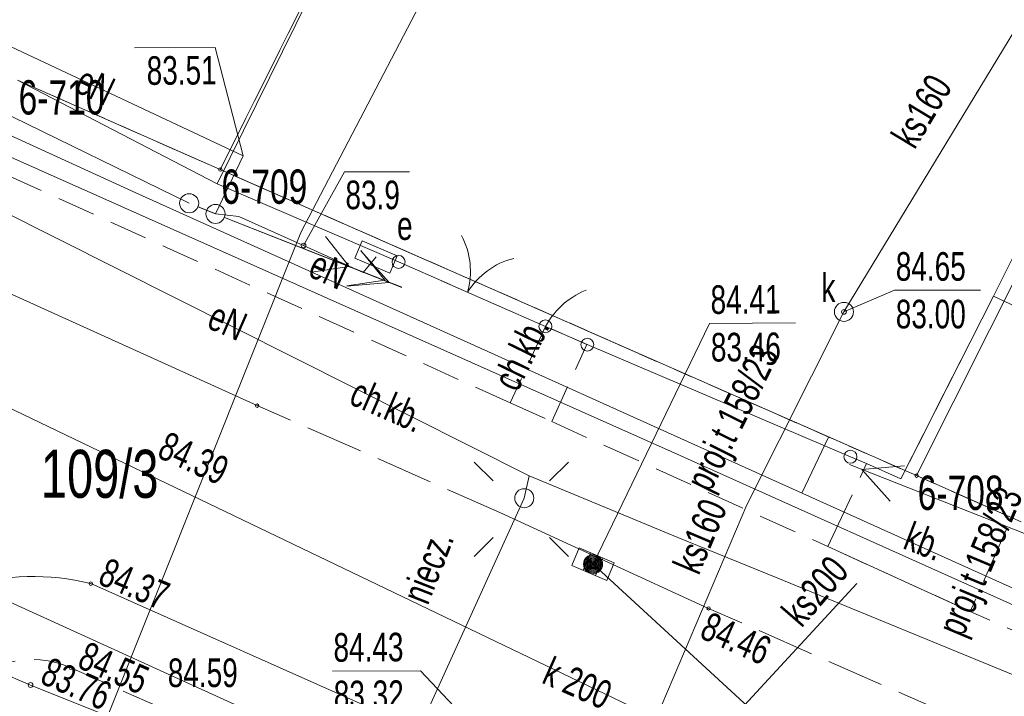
# Model space of a CAD drawing. Header units: metres. Extents: x 7446797 to 7447602, y 5789497 to 5790002.
# Tile 46 of 68: x 7447209 to 7447235, y 5789882 to 5789900. Entities that reach past the tile are written whole.
import ezdxf
from ezdxf.xclip import XClip

# ---------------------------------------------------------------- set-up
doc = ezdxf.new("R2010")
doc.units = ezdxf.units.M
doc.header["$MEASUREMENT"] = 0
doc.header["$XCLIPFRAME"] = 0
for name, pattern in [('2_KTCR02', [1.5, 1, -0.5]), ('2_KTJZ01', [2, 1.5, -0.5]), ('2_KTPL01', [2, 1.5, -0.5]), ('4_SUPT_P_01', [2.5, 2, -0.5]), ('GUK', [2, 1.5, -0.5]), ('GUZ', [1, 0.5, -0.5])]:
    doc.linetypes.add(name, pattern=pattern)
doc.layers.add('700-L Mapa 1_500 dwg', color=7, linetype='Continuous')
for name, color, linetype, lineweight in [('ex_02_DXF_MZ_9_Dzialki7', 9, 'Continuous', 18), ('ex_02_DXF_MZ_9_Kontury3', 9, 'Continuous', 18), ('ex_02_DXF_MZ_9_KTCR_E_T_17', 9, 'Continuous', 18), ('ex_02_DXF_MZ_9_KTCR_L_17', 9, 'Continuous', 18), ('ex_02_DXF_MZ_9_KTJZ_L_07', 9, 'Continuous', 18), ('ex_02_DXF_MZ_9_KTKR_L_07', 9, 'Continuous', 18), ('ex_02_DXF_MZ_9_KTOK_L_17', 9, 'Continuous', 18), ('ex_02_DXF_MZ_9_KTOK_L_37', 9, 'Continuous', 18), ('ex_02_DXF_MZ_9_KTOK_L_47', 9, 'Continuous', 18), ('ex_02_DXF_MZ_9_KTPL_E_T_07', 9, 'Continuous', 18), ('ex_02_DXF_MZ_9_KTPL_L_07', 9, 'Continuous', 18), ('ex_02_DXF_MZ_9_Numery_dzialek7', 9, 'Continuous', 18), ('ex_02_DXF_MZ_9_Numery_punktow7', 9, 'Continuous', 18), ('ex_02_DXF_MZ_9_Punkty7', 9, 'Continuous', 18), ('ex_02_DXF_MZ_9_RTPW_T_17', 9, 'Continuous', 18), ('ex_02_DXF_MZ_9_SUOE_L_11', 9, 'Continuous', 18), ('ex_02_DXF_MZ_9_SUOG_L_052', 9, 'Continuous', 18), ('ex_02_DXF_MZ_9_SUPE_D_L_31', 9, 'Continuous', 18), ('ex_02_DXF_MZ_9_SUPE_E_T_31', 9, 'Continuous', 18), ('ex_02_DXF_MZ_9_SUPE_L_11', 9, 'Continuous', 18), ('ex_02_DXF_MZ_9_SUPE_L_31', 9, 'Continuous', 18), ('ex_02_DXF_MZ_9_SUPE_S_T_17', 9, 'Continuous', 18), ('ex_02_DXF_MZ_9_SUPG_L_252', 9, 'Continuous', 18), ('ex_02_DXF_MZ_9_SUPK_D_L_434', 9, 'Continuous', 18), ('ex_02_DXF_MZ_9_SUPK_E_T_434', 9, 'Continuous', 18), ('ex_02_DXF_MZ_9_SUPK_L_434', 9, 'Continuous', 18), ('ex_02_DXF_MZ_9_SUPP_E_T_630', 9, 'Continuous', 18), ('ex_02_DXF_MZ_9_SUPP_L_630', 9, 'Continuous', 18), ('ex_02_DXF_MZ_9_SUPT_D_L_030', 9, 'Continuous', 18), ('ex_02_DXF_MZ_9_SUPW_L_05', 9, 'Continuous', 18), ('ex_02_DXF_MZ_9_SUSM_D_T_07', 9, 'Continuous', 18), ('ex_02_DXF_MZ_9_SUSM_D_T_37', 9, 'Continuous', 18), ('ex_02_DXF_MZ_9_SUSM_L_47', 9, 'Continuous', 18), ('ex_02_DXF_MZ_9_SUTE_T_01', 9, 'Continuous', 18), ('ex_02_DXF_MZ_9_SUTG_T_052', 9, 'Continuous', 18), ('ex_02_DXF_MZ_9_SUTK_T_034', 9, 'Continuous', 18), ('ex_02_DXF_MZ_9_SUTW_T_05', 9, 'Continuous', 18), ('ex_02_DXF_MZ_9_SUUE_E_T_27', 9, 'Continuous', 18), ('ex_02_DXF_MZ_9_SUUE_T_37', 9, 'Continuous', 18), ('ex_02_DXF_MZ_9_SUUK_D_T_97', 9, 'Continuous', 18), ('ex_02_DXF_MZ_9_SUUK_E_T_934', 9, 'Continuous', 18), ('ex_02_DXF_MZ_9_SUUK_T_07', 9, 'Continuous', 18), ('ex_02_DXF_MZ_9_SUUK_T_234', 9, 'Continuous', 18), ('ex_02_DXF_MZ_9_Uzytki3', 9, 'Continuous', 18)]:
    doc.layers.add(name, color=color, linetype=linetype, lineweight=lineweight)
doc.styles.add('STYL_AUTOMATYCZNY_1', font='Arial.ttf', dxfattribs={"width": 0.7})

# ---------------------------------------------------------------- blocks, each defined once
blk = doc.blocks.new('Rysunek_1_9', base_point=(7447200, 5789750, -0.867))
at = {"layer": 'ex_02_DXF_MZ_9_Dzialki7', "color": 9, "linetype": 'Continuous', "lineweight": 18}
for p, q in [((7447214.206, 5789896.065, -0.867), (7447225.182, 5789918.075, -0.867)), ((7447232.464, 5789888.033, -0.867), (7447243.549, 5789910.183, -0.867)), ((7447208.889, 5789898.408, -0.867), (7447214.206, 5789896.065, -0.867)), ((7447214.206, 5789896.065, -0.867), (7447232.464, 5789888.033, -0.867)), ((7447232.464, 5789888.033, -0.867), (7447235.203, 5789886.822, -0.867))]:
    blk.add_line(p, q, dxfattribs=at)
at = {"layer": 'ex_02_DXF_MZ_9_Kontury3', "color": 9, "linetype": 'GUK', "lineweight": 18}
for p, q in [((7447214.206, 5789896.065, -0.867), (7447240.843, 5789949.448, -0.867)), ((7447208.889, 5789898.408, -0.867), (7447214.206, 5789896.065, -0.867)), ((7447232.464, 5789888.033, -0.867), (7447214.206, 5789896.065, -0.867)), ((7447235.203, 5789886.822, -0.867), (7447232.464, 5789888.033, -0.867))]:
    blk.add_line(p, q, dxfattribs=at)
at = {"layer": 'ex_02_DXF_MZ_9_KTCR_L_17', "color": 9, "linetype": '2_KTCR02', "lineweight": 18}
for p, q in [((7447221.81, 5789889.94, -0.867), (7447197.68, 5789900.87, -0.867)), ((7447222.73, 5789891.95, -0.867), (7447221.81, 5789889.94, -0.867)), ((7447223.82, 5789891.47, -0.867), (7447222.73, 5789891.95, -0.867)), ((7447222.9, 5789889.45, -0.867), (7447223.82, 5789891.47, -0.867)), ((7447221.81, 5789889.94, -0.867), (7447222.9, 5789889.45, -0.867)), ((7447221.81, 5789889.94, -0.867), (7447222.9, 5789889.45, -0.867)), ((7447222.9, 5789889.45, -0.867), (7447230.14, 5789886.17, -0.867)), ((7447233.87, 5789884.47, -0.867), (7447230.14, 5789886.17, -0.867)), ((7447252.21, 5789876.34, -0.867), (7447233.87, 5789884.47, -0.867)), ((7447210.29, 5789882.99, -0.867), (7447223.17, 5789877.28, -0.867))]:
    blk.add_line(p, q, dxfattribs=at)
blk.add_arc((7447209.273, 5789880.744, -0.867), 2.466, 65.6334, 142.3482, dxfattribs=at)
at = {"layer": 'ex_02_DXF_MZ_9_KTJZ_L_07', "color": 9, "linetype": '2_KTJZ01', "lineweight": 18}
for p, q in [((7447221.54, 5789887.07, -0.867), (7447215.17, 5789889.87, -0.867)), ((7447233.37, 5789881.75, -0.867), (7447227.01, 5789884.55, -0.867))]:
    blk.add_line(p, q, dxfattribs=at)
at = {"layer": 'ex_02_DXF_MZ_9_KTKR_L_07', "color": 9, "linetype": 'Continuous', "lineweight": 18}
for p, q in [((7447215.17, 5789889.87, -0.867), (7447195.71, 5789898.71, -0.867)), ((7447227.01, 5789884.55, -0.867), (7447221.54, 5789887.07, -0.867)), ((7447224.55, 5789879.09, -0.867), (7447210.81, 5789885.2, -0.867))]:
    blk.add_line(p, q, dxfattribs=at)
blk.add_arc((7447209.285, 5789878.983, -0.867), 6.402, 76.2158, 135.9957, dxfattribs=at)
at = {"layer": 'ex_02_DXF_MZ_9_KTOK_L_17', "color": 9, "linetype": 'Continuous', "lineweight": 18}
for p, q in [((7447218.88, 5789893.64, -0.867), (7447220.233, 5789893.046, -0.867)), ((7447220.004, 5789893.147, -0.867), (7447221.377, 5789892.544, -0.867)), ((7447221.377, 5789892.544, -0.867), (7447222.73, 5789891.95, -0.867))]:
    blk.add_line(p, q, dxfattribs=at)
for centre in [(7447218.88, 5789893.64, -0.867), (7447222.73, 5789891.95, -0.867)]:
    blk.add_circle(centre, 0.17, dxfattribs=at)
for centre, start, end in [((7447218.766, 5789893.388, -0.867), 344.2449, 28.3192), ((7447222.393, 5789891.796, -0.867), 104.2816, 148.3559)]:
    blk.add_arc(centre, 2, start, end, dxfattribs=at)
at = {"layer": 'ex_02_DXF_MZ_9_KTOK_L_37', "color": 9, "linetype": 'Continuous', "lineweight": 18}
for p, q in [((7447223.683, 5789892.854, -0.867), (7447223.77, 5789892.893, -0.867)), ((7447223.77, 5789892.893, -0.867), (7447223.8, 5789892.902, -0.867)), ((7447223.297, 5789892.608, -0.867), (7447223.377, 5789892.672, -0.867)), ((7447223.377, 5789892.672, -0.867), (7447223.449, 5789892.717, -0.867)), ((7447223.449, 5789892.717, -0.867), (7447223.525, 5789892.771, -0.867)), ((7447223.525, 5789892.771, -0.867), (7447223.604, 5789892.812, -0.867)), ((7447223.604, 5789892.812, -0.867), (7447223.683, 5789892.854, -0.867)), ((7447223.017, 5789892.348, -0.867), (7447223.083, 5789892.418, -0.867)), ((7447223.083, 5789892.418, -0.867), (7447223.155, 5789892.485, -0.867)), ((7447223.155, 5789892.485, -0.867), (7447223.221, 5789892.554, -0.867)), ((7447223.221, 5789892.554, -0.867), (7447223.297, 5789892.608, -0.867)), ((7447222.785, 5789892.035, -0.867), (7447222.839, 5789892.121, -0.867)), ((7447222.839, 5789892.121, -0.867), (7447222.89, 5789892.197, -0.867)), ((7447222.89, 5789892.197, -0.867), (7447222.959, 5789892.275, -0.867)), ((7447222.959, 5789892.275, -0.867), (7447223.017, 5789892.348, -0.867)), ((7447222.73, 5789891.95, -0.867), (7447222.785, 5789892.035, -0.867)), ((7447222.73, 5789891.95, -0.867), (7447223.28, 5789891.71, -0.867)), ((7447223.28, 5789891.71, -0.867), (7447223.83, 5789891.47, -0.867))]:
    blk.add_line(p, q, dxfattribs=at)
for centre in [(7447222.73, 5789891.95, -0.867), (7447223.83, 5789891.47, -0.867)]:
    blk.add_circle(centre, 0.17, dxfattribs=at)
at = {"layer": 'ex_02_DXF_MZ_9_KTOK_L_47', "color": 9, "linetype": 'Continuous', "lineweight": 18}
for p, q in [((7447217.441, 5789902.414, -0.867), (7447214.12, 5789895.69, -0.867)), ((7447234.48, 5789892.74, -0.867), (7447237.822, 5789899.454, -0.867)), ((7447208.889, 5789898.408, -0.867), (7447214.12, 5789895.69, -0.867)), ((7447214.12, 5789895.69, -0.867), (7447218.88, 5789893.64, -0.867)), ((7447232.05, 5789887.95, -0.867), (7447234.48, 5789892.74, -0.867)), ((7447223.83, 5789891.47, -0.867), (7447230.729, 5789888.529, -0.867)), ((7447230.729, 5789888.529, -0.867), (7447231.15, 5789888.35, -0.867)), ((7447231.15, 5789888.35, -0.867), (7447232.05, 5789887.95, -0.867))]:
    blk.add_line(p, q, dxfattribs=at)
blk.add_circle((7447230.729, 5789888.529, -0.867), 0.17, dxfattribs=at)
at = {"layer": 'ex_02_DXF_MZ_9_KTPL_L_07', "color": 9, "linetype": '2_KTPL01', "lineweight": 18}
for p, q in [((7447232.05, 5789887.95, -0.867), (7447234.48, 5789892.74, -0.867)), ((7447234.48, 5789892.74, -0.867), (7447237.26, 5789891.43, -0.867)), ((7447230.14, 5789886.17, -0.867), (7447231.15, 5789888.35, -0.867)), ((7447231.15, 5789888.35, -0.867), (7447232.05, 5789887.95, -0.867)), ((7447234.82, 5789886.63, -0.867), (7447233.87, 5789884.47, -0.867))]:
    blk.add_line(p, q, dxfattribs=at)
at = {"layer": 'ex_02_DXF_MZ_9_KTPL_L_07', "color": 9, "linetype": 'Continuous', "lineweight": 18}
blk.add_line((7447233.87, 5789884.47, -0.867), (7447230.14, 5789886.17, -0.867), dxfattribs=at)
at = {"layer": 'ex_02_DXF_MZ_9_Punkty7', "color": 9, "linetype": 'Continuous', "lineweight": 18}
for centre in [(7447214.206, 5789896.065, -0.867), (7447232.464, 5789888.033, -0.867)]:
    blk.add_circle(centre, 0.045, dxfattribs=at)
at = {"layer": 'ex_02_DXF_MZ_9_RTPW_T_17', "color": 9, "linetype": 'Continuous', "lineweight": 18}
for centre in [(7447215.17, 5789889.87, -0.867), (7447210.81, 5789885.2, -0.867), (7447227.01, 5789884.55, -0.867), (7447210.29, 5789882.99, -0.867)]:
    blk.add_circle(centre, 0.045, dxfattribs=at)
at = {"layer": 'ex_02_DXF_MZ_9_SUOE_L_11', "color": 9, "linetype": 'Continuous', "lineweight": 18}
blk.add_line((7447216.39, 5789894.07, -0.867), (7447214.69, 5789894.83, -0.867), dxfattribs=at)
at = {"layer": 'ex_02_DXF_MZ_9_SUOG_L_052', "color": 9, "linetype": 'Continuous', "lineweight": 18}
blk.add_line((7447209.23, 5789882.54, -0.867), (7447196.56, 5789887.98, -0.867), dxfattribs=at)
at = {"layer": 'ex_02_DXF_MZ_9_SUPE_D_L_31', "color": 9, "linetype": 'Continuous', "lineweight": 18}
for p, q in [((7447208.573, 5789899.356, -0.867), (7447214.804, 5789896.42, -0.867)), ((7447209.959, 5789894.235, -0.867), (7447204.318, 5789897.076, -0.867)), ((7447214.804, 5789896.42, -0.867), (7447214.08, 5789894.9, -0.867)), ((7447222.303, 5789888.032, -0.867), (7447209.959, 5789894.235, -0.867)), ((7447222.178, 5789887.441, -0.867), (7447222.303, 5789888.032, -0.867)), ((7447222.303, 5789888.032, -0.867), (7447226.205, 5789886.409, -0.867)), ((7447218.021, 5789878.311, -0.867), (7447222.178, 5789887.441, -0.867)), ((7447226.205, 5789886.409, -0.867), (7447228.823, 5789885.347, -0.867)), ((7447228.823, 5789885.347, -0.867), (7447235.794, 5789882.476, -0.867))]:
    blk.add_line(p, q, dxfattribs=at)
at = {"layer": 'ex_02_DXF_MZ_9_SUPE_L_11', "color": 9, "linetype": 'Continuous', "lineweight": 18}
blk.add_line((7447208.124, 5789897.753, -0.867), (7447213.39, 5789895.18, -0.867), dxfattribs=at)
at = {"layer": 'ex_02_DXF_MZ_9_SUPE_L_31', "color": 9, "linetype": 'Continuous', "lineweight": 18}
for p, q in [((7447214.69, 5789894.83, -0.867), (7447214.08, 5789894.9, -0.867)), ((7447214.312, 5789894.808, -0.867), (7447218.962, 5789892.969, -0.867)), ((7447216.39, 5789894.07, -0.867), (7447214.69, 5789894.83, -0.867)), ((7447217.95, 5789893.36, -0.867), (7447216.39, 5789894.07, -0.867)), ((7447217.891, 5789893.931, -0.867), (7447218.637, 5789893.098, -0.867)), ((7447218.29, 5789893.77, -0.867), (7447217.95, 5789893.36, -0.867)), ((7447217.523, 5789893.001, -0.867), (7447218.637, 5789893.098, -0.867)), ((7447230.704, 5789888.326, -0.867), (7447235.354, 5789886.487, -0.867)), ((7447231.029, 5789888.197, -0.867), (7447232.143, 5789888.294, -0.867)), ((7447231.029, 5789888.197, -0.867), (7447231.775, 5789887.364, -0.867))]:
    blk.add_line(p, q, dxfattribs=at)
at = {"layer": 'ex_02_DXF_MZ_9_SUPE_S_T_17', "color": 9, "linetype": 'Continuous', "lineweight": 18}
for p, q in [((7447214.313, 5789894.809, -0.867), (7447218.967, 5789892.982, -0.867)), ((7447216.962, 5789894.306, -0.867), (7447217.586, 5789893.524, -0.867)), ((7447217.893, 5789893.941, -0.867), (7447218.517, 5789893.159, -0.867)), ((7447217.586, 5789893.524, -0.867), (7447216.597, 5789893.375, -0.867)), ((7447218.517, 5789893.159, -0.867), (7447217.528, 5789893.01, -0.867))]:
    blk.add_line(p, q, dxfattribs=at)
at = {"layer": 'ex_02_DXF_MZ_9_SUPG_L_252', "color": 9, "linetype": 'Continuous', "lineweight": 18}
for p, q in [((7447209.23, 5789882.54, -0.867), (7447196.56, 5789887.98, -0.867)), ((7447215.18, 5789880.16, -0.867), (7447209.23, 5789882.54, -0.867))]:
    blk.add_line(p, q, dxfattribs=at)
at = {"layer": 'ex_02_DXF_MZ_9_SUPK_D_L_434', "color": 9, "linetype": 'Continuous', "lineweight": 18}
for p in [(7447206.512, 5789890.851, -0.867), (7447223.98, 5789885.71, -0.867)]:
    blk.add_line(p, (7447231.39, 5789878.9, -0.867), dxfattribs=at)
at = {"layer": 'ex_02_DXF_MZ_9_SUPK_E_T_434', "color": 9, "linetype": 'Continuous', "lineweight": 18}
for p, q in [((7447223.98, 5789885.71, -0.867), (7447227.036, 5789892.025, -0.867)), ((7447227.036, 5789892.025, -0.867), (7447229.289, 5789892.041, -0.867))]:
    blk.add_line(p, q, dxfattribs=at)
at = {"layer": 'ex_02_DXF_MZ_9_SUPK_L_434', "color": 9, "linetype": 'Continuous', "lineweight": 18}
for p, q in [((7447236.91, 5789902.82, -0.867), (7447230.56, 5789892.33, -0.867)), ((7447230.56, 5789892.33, -0.867), (7447228.01, 5789887.27, -0.867)), ((7447228.01, 5789887.27, -0.867), (7447223.94, 5789877.67, -0.867)), ((7447223.94, 5789877.67, -0.867), (7447230.9, 5789885.2, -0.867)), ((7447221.56, 5789878.86, -0.867), (7447208.7, 5789884.71, -0.867))]:
    blk.add_line(p, q, dxfattribs=at)
at = {"layer": 'ex_02_DXF_MZ_9_SUPP_L_630', "color": 9, "linetype": '4_SUPT_P_01', "lineweight": 18}
blk.add_line((7447229.454, 5789887.576, -0.867), (7447230.157, 5789889.044, -0.867), dxfattribs=at)
at = {"layer": 'ex_02_DXF_MZ_9_SUPT_D_L_030', "color": 9, "linetype": 'Continuous', "lineweight": 18}
for p, q in [((7447211.99, 5789895.45, -0.867), (7447208.178, 5789897.193, -0.867)), ((7447208.714, 5789896.387, -0.867), (7447226.029, 5789888.668, -0.867)), ((7447249.232, 5789878.66, -0.867), (7447211.99, 5789895.45, -0.867)), ((7447226.029, 5789888.668, -0.867), (7447239.272, 5789882.721, -0.867))]:
    blk.add_line(p, q, dxfattribs=at)
at = {"layer": 'ex_02_DXF_MZ_9_SUPW_L_05', "color": 9, "linetype": 'Continuous', "lineweight": 18}
for p, q in [((7447223.45, 5789908.1, -0.867), (7447216.32, 5789894.41, -0.867)), ((7447216.32, 5789894.41, -0.867), (7447211.07, 5789881.27, -0.867))]:
    blk.add_line(p, q, dxfattribs=at)
at = {"layer": 'ex_02_DXF_MZ_9_SUSM_D_T_07', "color": 9, "linetype": 'Continuous', "lineweight": 18}
for p, q in [((7447221.357, 5789887.893, -0.867), (7447220.862, 5789888.388, -0.867)), ((7447222.842, 5789887.893, -0.867), (7447223.337, 5789888.388, -0.867)), ((7447221.357, 5789886.408, -0.867), (7447220.862, 5789885.913, -0.867)), ((7447222.842, 5789886.408, -0.867), (7447223.337, 5789885.913, -0.867))]:
    blk.add_line(p, q, dxfattribs=at)
at = {"layer": 'ex_02_DXF_MZ_9_SUSM_D_T_37', "color": 9, "linetype": 'Continuous', "lineweight": 18}
blk.add_circle((7447222.178, 5789887.441, -0.867), 0.25, dxfattribs=at)
at = {"layer": 'ex_02_DXF_MZ_9_SUSM_L_47', "color": 9, "linetype": 'Continuous', "lineweight": 18}
for p, q in [((7447213.617, 5789895.088, -0.867), (7447214.08, 5789894.9, -0.867)), ((7447213.622, 5789895.086, -0.867), (7447214.085, 5789894.898, -0.867))]:
    blk.add_line(p, q, dxfattribs=at)
for centre in [(7447213.39, 5789895.18, -0.867), (7447214.08, 5789894.9, -0.867)]:
    blk.add_circle(centre, 0.25, dxfattribs=at)
at = {"layer": 'ex_02_DXF_MZ_9_SUTE_T_01', "color": 9, "linetype": 'Continuous', "lineweight": 18}
for p, q in [((7447211.956, 5789899.254, -0.867), (7447214.074, 5789899.269, -0.867)), ((7447214.804, 5789896.42, -0.867), (7447214.074, 5789899.269, -0.867)), ((7447216.39, 5789894.07, -0.867), (7447217.459, 5789896.005, -0.867)), ((7447217.459, 5789896.005, -0.867), (7447219.169, 5789896.005, -0.867))]:
    blk.add_line(p, q, dxfattribs=at)
blk.add_circle((7447216.39, 5789894.07, -0.867), 0.0625, dxfattribs=at)
at = {"layer": 'ex_02_DXF_MZ_9_SUTG_T_052', "color": 9, "linetype": 'Continuous', "lineweight": 18}
blk.add_circle((7447209.23, 5789882.54, -0.867), 0.0625, dxfattribs=at)
at = {"layer": 'ex_02_DXF_MZ_9_SUTK_T_034', "color": 9, "linetype": 'Continuous', "lineweight": 18}
for p, q in [((7447230.56, 5789892.33, -0.867), (7447231.889, 5789892.897, -0.867)), ((7447231.889, 5789892.897, -0.867), (7447234.142, 5789892.897, -0.867)), ((7447217.148, 5789882.899, -0.867), (7447219.455, 5789882.916, -0.867)), ((7447221.6, 5789880.65, -0.867), (7447219.455, 5789882.916, -0.867))]:
    blk.add_line(p, q, dxfattribs=at)
blk.add_circle((7447230.56, 5789892.33, -0.867), 0.0625, dxfattribs=at)
at = {"layer": 'ex_02_DXF_MZ_9_SUUE_T_37', "color": 9, "linetype": 'Continuous', "lineweight": 18}
for p, q in [((7447217.928, 5789894.196, -0.867), (7447217.732, 5789893.737, -0.867)), ((7447218.848, 5789893.803, -0.867), (7447217.928, 5789894.196, -0.867)), ((7447217.732, 5789893.737, -0.867), (7447218.652, 5789893.344, -0.867)), ((7447218.652, 5789893.344, -0.867), (7447218.848, 5789893.803, -0.867))]:
    blk.add_line(p, q, dxfattribs=at)
at = {"layer": 'ex_02_DXF_MZ_9_SUUK_D_T_97', "color": 9, "linetype": 'Continuous', "lineweight": 18}
for radius in [0.25, 0.225, 0.2, 0.175, 0.15, 0.125, 0.1, 0.075, 0.05, 0.025, 0.00715]:
    blk.add_circle((7447223.98, 5789885.71, -0.867), radius, dxfattribs=at)
at = {"layer": 'ex_02_DXF_MZ_9_SUUK_T_07', "color": 9, "linetype": 'Continuous', "lineweight": 18}
for p, q in [((7447223.422, 5789885.675, -0.867), (7447223.617, 5789886.135, -0.867)), ((7447223.617, 5789886.135, -0.867), (7447224.538, 5789885.745, -0.867)), ((7447223.916, 5789886.008, -0.867), (7447223.721, 5789885.548, -0.867)), ((7447224.343, 5789885.285, -0.867), (7447223.422, 5789885.675, -0.867)), ((7447224.239, 5789885.872, -0.867), (7447224.044, 5789885.412, -0.867)), ((7447224.538, 5789885.745, -0.867), (7447224.343, 5789885.285, -0.867))]:
    blk.add_line(p, q, dxfattribs=at)
at = {"layer": 'ex_02_DXF_MZ_9_SUUK_T_234', "color": 9, "linetype": 'Continuous', "lineweight": 18}
blk.add_circle((7447230.56, 5789892.33, -0.867), 0.25, dxfattribs=at)
at = {"layer": 'ex_02_DXF_MZ_9_Uzytki3', "color": 9, "linetype": 'GUZ', "lineweight": 18}
for p, q in [((7447214.206, 5789896.065, -0.867), (7447240.843, 5789949.448, -0.867)), ((7447208.889, 5789898.408, -0.867), (7447214.206, 5789896.065, -0.867)), ((7447214.206, 5789896.065, -0.867), (7447232.464, 5789888.033, -0.867)), ((7447232.464, 5789888.033, -0.867), (7447235.203, 5789886.822, -0.867))]:
    blk.add_line(p, q, dxfattribs=at)
at = {"layer": 'ex_02_DXF_MZ_9_KTCR_E_T_17', "color": 9, "linetype": 'Continuous', "lineweight": 18, "char_height": 0.75, "attachment_point": 4, "style": 'STYL_AUTOMATYCZNY_1'}
for insert, rotation in [((7447221.666, 5789890.361, -0.867), 63.8861), ((7447217.692, 5789890.268, -0.867), 336.438)]:
    blk.add_mtext('\\A1;{\\pql;\\fArial|b0|i0|c238|p0;\\W0.700000;ch.kb.}', dxfattribs=dict(at, insert=insert, rotation=rotation))
at = {"layer": 'ex_02_DXF_MZ_9_KTPL_E_T_07', "color": 9, "linetype": 'Continuous', "lineweight": 18, "insert": (7447232.206, 5789886.478, -0.867), "char_height": 0.75, "attachment_point": 4, "rotation": 338.994, "style": 'STYL_AUTOMATYCZNY_1'}
blk.add_mtext('\\A1;{\\pql;\\fArial|b0|i0|c238|p0;\\W0.700000;kb.}', dxfattribs=at)
at = {"layer": 'ex_02_DXF_MZ_9_Numery_dzialek7', "color": 9, "linetype": 'Continuous', "lineweight": 18, "insert": (7447209.502, 5789888.711, -0.867), "char_height": 1.26, "attachment_point": 1, "style": 'STYL_AUTOMATYCZNY_1'}
blk.add_mtext('\\A1;{\\pql;\\fArial|b0|i0|c238|p0;\\W0.700000;109/3}', dxfattribs=at)
at = {"layer": 'ex_02_DXF_MZ_9_Numery_punktow7', "color": 9, "linetype": 'Continuous', "lineweight": 18, "char_height": 0.9, "attachment_point": 1, "style": 'STYL_AUTOMATYCZNY_1'}
for s, insert in [('\\A1;{\\pql;\\fArial|b0|i0|c238|p0;\\W0.700000;6-710}', (7447208.918, 5789898.408, -0.867)), ('\\A1;{\\pql;\\fArial|b0|i0|c238|p0;\\W0.700000;6-709}', (7447214.235, 5789896.065, -0.867)), ('\\A1;{\\pql;\\fArial|b0|i0|c238|p0;\\W0.700000;6-708}', (7447232.493, 5789888.033, -0.867))]:
    blk.add_mtext(s, dxfattribs=dict(at, insert=insert))
at = {"layer": 'ex_02_DXF_MZ_9_RTPW_T_17', "color": 9, "linetype": 'Continuous', "lineweight": 18, "char_height": 0.75, "style": 'STYL_AUTOMATYCZNY_1'}
for s, insert, attachment_point, rotation in [('\\A1;{\\pql;\\fArial|b0|i0|c238|p0;\\W0.700000;84.39}', (7447212.828, 5789889.214, -0.867), 1, 335.4328), ('\\A1;{\\pql;\\fArial|b0|i0|c238|p0;\\W0.700000;84.37}', (7447210.959, 5789885.197, -0.867), 7, 337.0206), ('\\A1;{\\pql;\\fArial|b0|i0|c238|p0;\\W0.700000;84.46}', (7447227.043, 5789884.48, -0.867), 1, 336.0804), ('\\A1;{\\pql;\\fArial|b0|i0|c238|p0;\\W0.700000;84.55}', (7447210.418, 5789883.006, -0.867), 7, 336.3078)]:
    blk.add_mtext(s, dxfattribs=dict(at, insert=insert, attachment_point=attachment_point, rotation=rotation))
at = {"layer": 'ex_02_DXF_MZ_9_SUPE_E_T_31', "color": 9, "linetype": 'Continuous', "lineweight": 18, "char_height": 0.75, "style": 'STYL_AUTOMATYCZNY_1'}
for s, insert, attachment_point, rotation in [('\\A1;{\\pql;\\fArial|b0|i0|c238|p0;\\W0.700000;eN}', (7447210.504, 5789898.463, -0.867), 4, 334.7677), ('\\A1;{\\pql;\\fArial|b0|i0|c238|p0;\\W0.700000;eN}', (7447216.62, 5789893.622, -0.867), 4, 335.529), ('\\A1;{\\pql;\\fArial|b0|i0|c238|p0;\\W0.700000;eN}', (7447213.964, 5789892.267, -0.867), 4, 336.4428), ('\\A1;{\\pql;\\fArial|b0|i0|c238|p0;\\W0.700000;niecz. }', (7447219.658, 5789884.606, -0.867), 7, 68.607)]:
    blk.add_mtext(s, dxfattribs=dict(at, insert=insert, attachment_point=attachment_point, rotation=rotation))
at = {"layer": 'ex_02_DXF_MZ_9_SUPK_E_T_434', "color": 9, "linetype": 'Continuous', "lineweight": 18, "char_height": 0.75, "style": 'STYL_AUTOMATYCZNY_1'}
for s, insert, attachment_point, rotation in [('\\A1;{\\pql;\\fArial|b0|i0|c238|p0;\\W0.700000;ks160}', (7447232.095, 5789896.758, -0.867), 4, 58.8119), ('\\A1;{\\pql;\\fArial|b0|i0|c238|p0;\\W0.700000;84.41}', (7447227.059, 5789893.025, -0.867), 1, 0.4031), ('\\A1;{\\pql;\\fArial|b0|i0|c238|p0;\\W0.700000;83.46}', (7447227.067, 5789891.776, -0.867), 1, 0.4031), ('\\A1;{\\pql;\\fArial|b0|i0|c238|p0;\\W0.700000;ks160}', (7447226.41, 5789885.54, -0.867), 4, 67.0251), ('\\A1;{\\pql;\\fArial|b0|i0|c238|p0;\\W0.700000;ks200}', (7447229.453, 5789884.014, -0.867), 7, 49.086), ('\\A1;{\\pql;\\fArial|b0|i0|c238|p0;\\W0.700000;k 200}', (7447222.598, 5789882.597, -0.867), 7, 336.177)]:
    blk.add_mtext(s, dxfattribs=dict(at, insert=insert, attachment_point=attachment_point, rotation=rotation))
at = {"layer": 'ex_02_DXF_MZ_9_SUPP_E_T_630', "color": 9, "linetype": 'Continuous', "lineweight": 18, "char_height": 0.75, "attachment_point": 4, "style": 'STYL_AUTOMATYCZNY_1'}
for insert, rotation in [((7447226.817, 5789887.678, -0.867), 63.549), ((7447233.441, 5789883.862, -0.867), 67.2218)]:
    blk.add_mtext('\\A1;{\\pql;\\fArial|b0|i0|c238|p0;\\W0.700000;proj.t 158/23}', dxfattribs=dict(at, insert=insert, rotation=rotation))
at = {"layer": 'ex_02_DXF_MZ_9_SUTE_T_01', "color": 9, "linetype": 'Continuous', "lineweight": 18, "insert": (7447212.273, 5789899.035, -0.867), "char_height": 0.75, "attachment_point": 1, "rotation": 0.405, "style": 'STYL_AUTOMATYCZNY_1'}
blk.add_mtext('\\A1;{\\pql;\\fArial|b0|i0|c238|p0;\\W0.700000;83.51}', dxfattribs=at)
at = {"layer": 'ex_02_DXF_MZ_9_SUTE_T_01', "color": 9, "linetype": 'Continuous', "lineweight": 18, "insert": (7447217.488, 5789895.394, -0.867), "char_height": 0.75, "attachment_point": 4, "style": 'STYL_AUTOMATYCZNY_1'}
blk.add_mtext('\\A1;{\\pql;\\fArial|b0|i0|c238|p0;\\W0.700000;83.9}', dxfattribs=at)
at = {"layer": 'ex_02_DXF_MZ_9_SUTG_T_052', "color": 9, "linetype": 'Continuous', "lineweight": 18, "insert": (7447209.44, 5789882.595, -0.867), "char_height": 0.75, "attachment_point": 7, "rotation": 336.1495, "style": 'STYL_AUTOMATYCZNY_1'}
blk.add_mtext('\\A1;{\\pql;\\fArial|b0|i0|c238|p0;\\W0.700000;83.76}', dxfattribs=at)
at = {"layer": 'ex_02_DXF_MZ_9_SUTK_T_034', "color": 9, "linetype": 'Continuous', "lineweight": 18, "char_height": 0.75, "attachment_point": 1, "style": 'STYL_AUTOMATYCZNY_1'}
for s, insert in [('\\A1;{\\pql;\\fArial|b0|i0|c238|p0;\\W0.700000;84.65}', (7447231.919, 5789893.897, -0.867)), ('\\A1;{\\pql;\\fArial|b0|i0|c238|p0;\\W0.700000;83.00}', (7447231.919, 5789892.647, -0.867))]:
    blk.add_mtext(s, dxfattribs=dict(at, insert=insert))
at = {"layer": 'ex_02_DXF_MZ_9_SUTK_T_034', "color": 9, "linetype": 'Continuous', "lineweight": 18, "char_height": 0.75, "attachment_point": 1, "rotation": 0.4031, "style": 'STYL_AUTOMATYCZNY_1'}
for s, insert in [('\\A1;{\\pql;\\fArial|b0|i0|c238|p0;\\W0.700000;84.43}', (7447217.171, 5789883.9, -0.867)), ('\\A1;{\\pql;\\fArial|b0|i0|c238|p0;\\W0.700000;83.32}', (7447217.179, 5789882.65, -0.867))]:
    blk.add_mtext(s, dxfattribs=dict(at, insert=insert))
at = {"layer": 'ex_02_DXF_MZ_9_SUTW_T_05', "color": 9, "linetype": 'Continuous', "lineweight": 18, "insert": (7447212.83, 5789883.236, -0.867), "char_height": 0.75, "attachment_point": 1, "style": 'STYL_AUTOMATYCZNY_1'}
blk.add_mtext('\\A1;{\\pql;\\fArial|b0|i0|c238|p0;\\W0.700000;84.59}', dxfattribs=at)
at = {"layer": 'ex_02_DXF_MZ_9_SUUE_E_T_27', "color": 9, "linetype": 'Continuous', "lineweight": 18, "insert": (7447218.84, 5789894.207, -0.867), "char_height": 0.75, "attachment_point": 7, "style": 'STYL_AUTOMATYCZNY_1'}
blk.add_mtext('\\A1;{\\pql;\\fArial|b0|i0|c238|p0;\\W0.700000;e}', dxfattribs=at)
at = {"layer": 'ex_02_DXF_MZ_9_SUUK_E_T_934', "color": 9, "linetype": 'Continuous', "lineweight": 18, "insert": (7447229.969, 5789892.588, -0.867), "char_height": 0.75, "attachment_point": 7, "style": 'STYL_AUTOMATYCZNY_1'}
blk.add_mtext('\\A1;{\\pql;\\fArial|b0|i0|c238|p0;\\W0.700000;k}', dxfattribs=at)

msp = doc.modelspace()

# ---------------------------------------------------------------- block references
at = {"layer": '700-L Mapa 1_500 dwg', "color": 52, "linetype": 'Continuous', "lineweight": 25}
ref = msp.add_blockref('Rysunek_1_9', (7447200, 5789750, -0.867), dxfattribs=at)
XClip(ref).set_block_clipping_path([(7446797.4999703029, 5789497.4999993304), (7447602.4999703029, 5790002.4999993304)])

doc.saveas('drawing.dxf')
